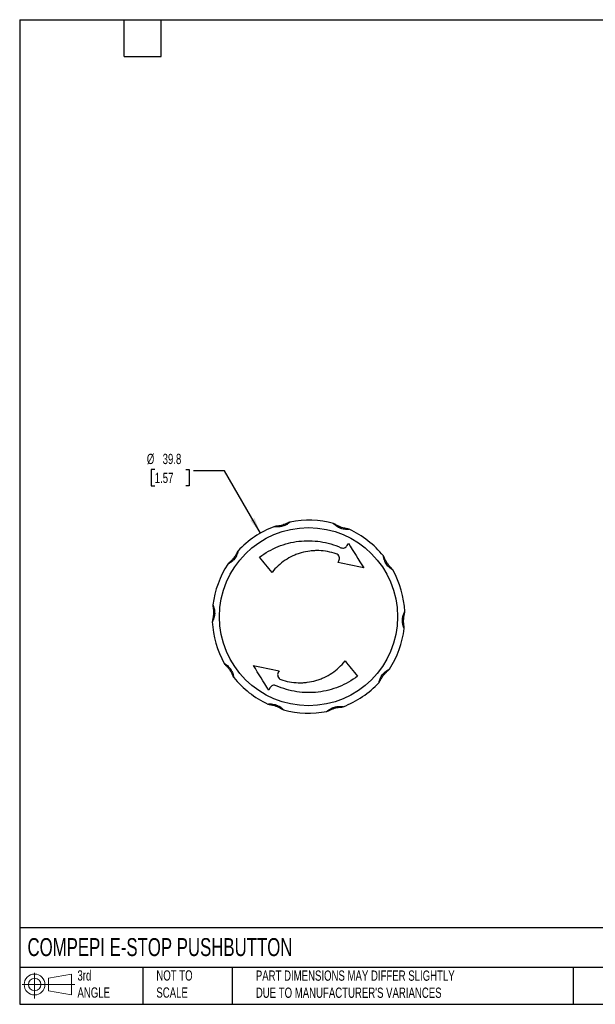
# Model space of a CAD drawing. Header units: millimetres. Extents: x 6 to 273, y 6 to 210.
# Tile 1 of 10: x 6 to 125, y 6 to 210. Entities that reach past the tile are written whole.
import ezdxf

# ---------------------------------------------------------------- set-up
doc = ezdxf.new("R2010")
doc.units = ezdxf.units.MM
doc.linetypes.add('SLD-Solid', pattern=[0])
doc.layers.add('DIMENSIONS', color=140, linetype='SLD-Solid', lineweight=25)
doc.layers.add('TEXT', color=140, linetype='SLD-Solid', lineweight=25)
doc.layers.add('SLD-DEFPOINTS', color=7, linetype='Continuous')
doc.styles.add('SLDTEXTSTYLE0', font='TXT', dxfattribs={"width": 0.7})
doc.dimstyles.new('SLDDIMSTYLE0', dxfattribs={"dimtxt": 2.158008, "dimasz": 3.302, "dimexe": 0, "dimexo": 0.0625, "dimgap": 0.539502, "dimtad": 0, "dimtih": 1, "dimtoh": 1, "dimrnd": 1e-09, "dimzin": 12, "dimdsep": 46, "dimtxsty": 'SLDTEXTSTYLE0', "dimsah": 1, "dimcen": 0, "dimadec": 0, "dimazin": 3, "dimtfac": 1, "dimtofl": 0, "dimtmove": 0, "dimatfit": 3, "dimfxl": 0, "dimfrac": 2, "dimtolj": 1, "dimtzin": 12, "dimarcsym": 0})

# ---------------------------------------------------------------- blocks, each defined once
blk = doc.blocks.new('Block11')
at = {"color": 7, "linetype": 'SLD-Solid', "lineweight": 18}
for p, q in [((2.59, 5.31), (2.59, 0)), ((5.48, 4.17), (10.18, 5.03)), ((5.48, 1.6), (5.48, 4.17)), ((10.18, 5.03), (10.18, 0.73)), ((0, 2.88), (10.87, 2.88)), ((5.48, 1.6), (10.18, 0.73))]:
    blk.add_line(p, q, dxfattribs=at)
for radius in [2.15, 1.29]:
    blk.add_circle((2.59, 2.88), radius, dxfattribs=at)
blk = doc.blocks.new('Block12')
at = {"layer": 'SLD-DEFPOINTS'}
blk.add_blockref('Block11', (0, 0), dxfattribs=at)
blk = doc.blocks.new('_D')
at = {"layer": 'DIMENSIONS'}
for p, q in [((34.24, 116.75), (33.51, 116.75)), ((33.51, 116.75), (33.51, 113.32)), ((40.65, 116.75), (41.38, 116.75)), ((41.38, 116.75), (41.38, 113.32)), ((48.63, 116.44), (42.28, 116.44)), ((56.06, 103.58), (48.63, 116.44)), ((33.51, 113.32), (34.24, 113.32)), ((41.38, 113.32), (40.65, 113.32))]:
    blk.add_line(p, q, dxfattribs=at)
blk.add_solid([(56.06, 103.58), (54.85, 106.69), (53.97, 106.19)], dxfattribs=at)
at = {"layer": 'DIMENSIONS', "char_height": 2.117, "attachment_point": 1, "style": 'SLDTEXTSTYLE0'}
for s, insert in [('%%c', (32.61, 119.96)), ('39.8', (35.87, 119.96)), ('1.57', (34.24, 116.05))]:
    blk.add_mtext(s, dxfattribs=dict(at, insert=insert))

msp = doc.modelspace()

# ---------------------------------------------------------------- linework, layer by layer
for p, q in [((55.949, 98.66), (55.893, 98.614)), ((76.066, 74.032), (76.122, 74.078))]:
    msp.add_line(p, q)
msp.add_circle((66.007, 86.346), 18.39)
for start, end in [(75.02611, 100.98292), (111.02611, 136.98292), (39.02611, 64.98292), (147.02611, 172.98292), (3.02611, 28.98292), (183.02611, 208.98292), (327.02611, 352.98292), (219.02611, 244.98292), (291.02611, 316.98292), (255.02611, 280.98292)]:
    msp.add_arc((66.007, 86.346), 19.9, start, end)
for points, knots in [([(62.216, 105.881), (62.215, 105.881), (62.214, 105.88), (62.205, 105.872), (62.19, 105.859), (62.168, 105.841), (62.133, 105.81), (62.074, 105.76), (61.963, 105.671), (61.802, 105.549), (61.527, 105.366), (61.145, 105.161), (60.662, 104.982), (60.157, 104.876), (59.725, 104.85), (59.394, 104.859), (59.192, 104.877), (59.051, 104.893), (58.965, 104.906), (58.908, 104.915), (58.874, 104.92), (58.869, 104.92), (58.867, 104.921)], [0, 0, 0, 0, 0.0178442, 0.0358077, 0.0539964, 0.0725121, 0.0914503, 0.1292249, 0.1673476, 0.228905, 0.2908946, 0.3982104, 0.4999709, 0.6016873, 0.7092844, 0.7714482, 0.832662, 0.8707555, 0.9085396, 0.9398214, 0.9701524, 1, 1, 1, 1]), ([(61.729, 105.675), (61.645, 105.635), (61.483, 105.557), (61.126, 105.405), (60.654, 105.238), (60.151, 105.116), (59.713, 105.04), (59.5, 105.017), (59.389, 105.004)], [0, 0, 0, 0, 0.1302859, 0.2521417, 0.4706241, 0.7076144, 0.8468921, 1, 1, 1, 1]), ([(61.933, 105.78), (61.93, 105.779), (61.923, 105.775), (61.872, 105.748), (61.807, 105.714), (61.754, 105.688), (61.727, 105.674)], [0, 0, 0, 0, 0.2454483, 0.5136697, 0.7481278, 1, 1, 1, 1]), ([(59.391, 105.004), (59.361, 105.001), (59.302, 104.996), (59.229, 104.99), (59.172, 104.986), (59.164, 104.985), (59.16, 104.985)], [0, 0, 0, 0, 0.24953579, 0.48476704, 0.75346922, 1, 1, 1, 1]), ([(74.423, 104.379), (74.422, 104.379), (74.42, 104.379), (74.408, 104.378), (74.388, 104.376), (74.36, 104.374), (74.313, 104.37), (74.237, 104.364), (74.095, 104.357), (73.893, 104.354), (73.562, 104.367), (73.133, 104.425), (72.637, 104.564), (72.166, 104.776), (71.802, 105.009), (71.539, 105.211), (71.386, 105.343), (71.281, 105.439), (71.219, 105.5), (71.178, 105.541), (71.154, 105.565), (71.15, 105.569), (71.149, 105.57)], [0, 0, 0, 0, 0.0178441, 0.0358076, 0.0539964, 0.0725121, 0.0914503, 0.1292249, 0.1673475, 0.2289049, 0.2908945, 0.3982103, 0.4999708, 0.6016873, 0.7092845, 0.7714483, 0.8326621, 0.8707555, 0.9085396, 0.9398214, 0.9701524, 1, 1, 1, 1]), ([(71.621, 105.33), (71.595, 105.345), (71.545, 105.375), (71.482, 105.413), (71.434, 105.443), (71.427, 105.448), (71.424, 105.45)], [0, 0, 0, 0, 0.2495284, 0.484762, 0.7534668, 1, 1, 1, 1]), ([(73.907, 104.498), (73.816, 104.515), (73.639, 104.547), (73.261, 104.634), (72.781, 104.777), (72.302, 104.974), (71.904, 105.17), (71.717, 105.275), (71.62, 105.331)], [0, 0, 0, 0, 0.130288, 0.2521449, 0.4706265, 0.7076152, 0.8468924, 1, 1, 1, 1]), ([(74.135, 104.463), (74.131, 104.464), (74.123, 104.465), (74.066, 104.473), (73.993, 104.484), (73.935, 104.494), (73.905, 104.499)], [0, 0, 0, 0, 0.24545249, 0.51367835, 0.74814042, 1, 1, 1, 1]), ([(55.893, 98.614), (57.078, 99.521), (58.357, 100.25), (60.412, 101.084), (61.125, 101.319), (62.558, 101.686), (63.282, 101.821), (64.744, 101.993), (65.482, 102.031), (66.973, 102.006), (67.712, 101.943), (69.167, 101.722), (69.886, 101.563), (71.305, 101.148), (72.007, 100.891), (72.689, 100.587)], [0, 0, 0, 0, 0.25, 0.25, 0.375, 0.375, 0.5, 0.5, 0.625, 0.625, 0.75, 0.75, 0.875, 0.875, 1, 1, 1, 1]), ([(51.457, 99.922), (51.457, 99.921), (51.457, 99.92), (51.454, 99.908), (51.449, 99.888), (51.443, 99.861), (51.432, 99.815), (51.414, 99.741), (51.376, 99.604), (51.317, 99.41), (51.202, 99.099), (51.014, 98.71), (50.729, 98.281), (50.442, 97.964), (50.191, 97.742), (49.985, 97.58), (49.775, 97.436), (49.602, 97.332), (49.478, 97.262), (49.401, 97.222), (49.349, 97.196), (49.318, 97.179), (49.315, 97.177), (49.313, 97.176)], [0, 0, 0, 0, 0.01786512, 0.03584251, 0.05403797, 0.07255304, 0.09148341, 0.12922714, 0.16732923, 0.22885113, 0.29086138, 0.39818018, 0.49988938, 0.60154469, 0.65540797, 0.70932314, 0.77148281, 0.8326821, 0.87077939, 0.90861253, 0.93990581, 0.970212, 1, 1, 1, 1]), ([(51.288, 99.674), (51.286, 99.671), (51.283, 99.663), (51.258, 99.612), (51.225, 99.546), (51.197, 99.494), (51.183, 99.467)], [0, 0, 0, 0, 0.2457134, 0.5139393, 0.7483145, 1, 1, 1, 1]), ([(71.726, 99.309), (70.558, 99.719), (69.359, 99.941), (67.82, 99.986), (67.51, 99.982), (66.897, 99.953), (66.592, 99.926), (65.684, 99.811), (65.086, 99.688), (64.202, 99.434), (63.908, 99.337), (63.33, 99.122), (63.047, 99.003), (62.216, 98.617), (61.684, 98.319), (60.667, 97.639), (60.178, 97.256), (59.273, 96.423), (58.854, 95.973), (58.469, 95.489)], [0, 0, 0, 0, 0.25, 0.25, 0.3125, 0.3125, 0.375, 0.375, 0.5, 0.5, 0.5625, 0.5625, 0.625, 0.625, 0.75, 0.75, 0.875, 0.875, 1, 1, 1, 1]), ([(72.689, 100.587), (72.805, 100.535), (72.928, 100.506), (73.18, 100.496), (73.305, 100.515), (73.657, 100.636), (73.857, 100.806), (73.975, 101.023)], [0, 0, 0, 0, 0.25, 0.25, 0.5, 0.5, 1, 1, 1, 1]), ([(49.687, 97.552), (49.665, 97.532), (49.621, 97.493), (49.565, 97.445), (49.521, 97.409), (49.515, 97.403), (49.512, 97.401)], [0, 0, 0, 0, 0.2501242, 0.4854575, 0.7540523, 1, 1, 1, 1]), ([(51.184, 99.469), (51.14, 99.387), (51.055, 99.228), (50.855, 98.895), (50.571, 98.483), (50.237, 98.089), (49.927, 97.771), (49.769, 97.626), (49.686, 97.551)], [0, 0, 0, 0, 0.1303983, 0.252365, 0.4708808, 0.7077667, 0.8469681, 1, 1, 1, 1]), ([(72.273, 97.889), (72.342, 98.016), (72.383, 98.156), (72.402, 98.441), (72.38, 98.587), (72.278, 98.855), (72.197, 98.98), (71.989, 99.183), (71.864, 99.261), (71.726, 99.309)], [0, 0, 0, 0, 0.25, 0.25, 0.5, 0.5, 0.75, 0.75, 1, 1, 1, 1]), ([(83.415, 95.988), (83.414, 95.989), (83.413, 95.989), (83.402, 95.996), (83.386, 96.006), (83.362, 96.021), (83.321, 96.045), (83.256, 96.085), (83.137, 96.164), (82.972, 96.28), (82.712, 96.485), (82.399, 96.785), (82.08, 97.188), (81.867, 97.559), (81.733, 97.866), (81.643, 98.112), (81.571, 98.356), (81.525, 98.553), (81.497, 98.692), (81.483, 98.778), (81.474, 98.836), (81.468, 98.87), (81.467, 98.874), (81.467, 98.876)], [0, 0, 0, 0, 0.0178651, 0.0358425, 0.054038, 0.0725531, 0.0914834, 0.1292272, 0.1673293, 0.2288512, 0.2908614, 0.3981802, 0.4998894, 0.6015447, 0.6554079, 0.7093231, 0.7714828, 0.8326821, 0.8707793, 0.9086125, 0.9399058, 0.970212, 1, 1, 1, 1]), ([(81.708, 98.404), (81.696, 98.432), (81.673, 98.485), (81.644, 98.553), (81.623, 98.606), (81.62, 98.614), (81.619, 98.617)], [0, 0, 0, 0, 0.2501324, 0.4854631, 0.754055, 1, 1, 1, 1]), ([(83.068, 96.388), (83.004, 96.455), (82.88, 96.585), (82.625, 96.878), (82.321, 97.275), (82.049, 97.716), (81.842, 98.108), (81.754, 98.303), (81.707, 98.405)], [0, 0, 0, 0, 0.1303974, 0.2523636, 0.4708802, 0.707767, 0.8469684, 1, 1, 1, 1]), ([(83.232, 96.226), (83.229, 96.229), (83.223, 96.234), (83.182, 96.274), (83.13, 96.326), (83.088, 96.368), (83.067, 96.389)], [0, 0, 0, 0, 0.2457111, 0.5139345, 0.7483076, 1, 1, 1, 1]), ([(46.256, 88.777), (46.257, 88.776), (46.257, 88.775), (46.262, 88.763), (46.269, 88.745), (46.28, 88.719), (46.298, 88.676), (46.328, 88.605), (46.378, 88.472), (46.444, 88.28), (46.533, 87.961), (46.61, 87.535), (46.631, 87.021), (46.585, 86.596), (46.513, 86.269), (46.441, 86.017), (46.356, 85.777), (46.277, 85.591), (46.218, 85.462), (46.179, 85.384), (46.153, 85.332), (46.138, 85.301), (46.136, 85.297), (46.135, 85.295)], [0, 0, 0, 0, 0.0178652, 0.0358428, 0.0540383, 0.0725535, 0.091484, 0.1292279, 0.1673302, 0.2288526, 0.2908625, 0.398182, 0.4998917, 0.6015465, 0.6554101, 0.7093263, 0.771487, 0.8326861, 0.8707822, 0.9086144, 0.9399067, 0.9702123, 1, 1, 1, 1]), ([(46.302, 88.25), (46.314, 88.158), (46.339, 87.979), (46.373, 87.593), (46.385, 87.092), (46.346, 86.576), (46.283, 86.137), (46.24, 85.927), (46.217, 85.818)], [0, 0, 0, 0, 0.1303914, 0.2523556, 0.4708787, 0.7077694, 0.8469718, 1, 1, 1, 1]), ([(46.265, 88.477), (46.265, 88.473), (46.267, 88.465), (46.277, 88.409), (46.289, 88.336), (46.298, 88.278), (46.302, 88.248)], [0, 0, 0, 0, 0.245697, 0.5139048, 0.7482638, 1, 1, 1, 1]), ([(85.395, 85.67), (85.397, 85.712), (85.401, 85.796), (85.413, 85.922), (85.429, 86.046), (85.456, 86.215), (85.5, 86.424), (85.572, 86.675), (85.658, 86.914), (85.737, 87.1), (85.796, 87.229), (85.835, 87.307), (85.861, 87.359), (85.877, 87.39), (85.878, 87.394), (85.879, 87.396)], [0, 0, 0, 0, 0.0510149, 0.1018645, 0.1527658, 0.2039341, 0.3121865, 0.4188867, 0.5427284, 0.6657248, 0.7418674, 0.8173552, 0.8799146, 0.9404834, 1, 1, 1, 1]), ([(46.217, 85.819), (46.211, 85.79), (46.198, 85.732), (46.181, 85.661), (46.167, 85.606), (46.165, 85.598), (46.164, 85.594)], [0, 0, 0, 0, 0.2501879, 0.4854998, 0.7540703, 1, 1, 1, 1]), ([(85.758, 83.915), (85.758, 83.915), (85.757, 83.917), (85.752, 83.928), (85.745, 83.946), (85.734, 83.972), (85.716, 84.015), (85.687, 84.086), (85.637, 84.219), (85.571, 84.411), (85.503, 84.656), (85.448, 84.912), (85.411, 85.163), (85.391, 85.417), (85.394, 85.586), (85.395, 85.67)], [0, 0, 0, 0, 0.0357332, 0.0716755, 0.1080372, 0.1450204, 0.182816, 0.2582933, 0.3344237, 0.4567115, 0.5809089, 0.6886906, 0.7963575, 0.8978822, 1, 1, 1, 1]), ([(85.713, 84.441), (85.7, 84.533), (85.676, 84.712), (85.642, 85.099), (85.63, 85.599), (85.668, 86.115), (85.732, 86.555), (85.775, 86.764), (85.797, 86.873)], [0, 0, 0, 0, 0.130404, 0.2525082, 0.4711794, 0.7080932, 0.8470224, 1, 1, 1, 1]), ([(85.797, 86.872), (85.804, 86.902), (85.816, 86.959), (85.833, 87.031), (85.847, 87.086), (85.849, 87.094), (85.85, 87.098)], [0, 0, 0, 0, 0.250737, 0.4855892, 0.7541699, 1, 1, 1, 1]), ([(85.75, 84.215), (85.749, 84.219), (85.748, 84.227), (85.738, 84.282), (85.726, 84.355), (85.717, 84.413), (85.712, 84.443)], [0, 0, 0, 0, 0.2460834, 0.514375, 0.7491377, 1, 1, 1, 1]), ([(48.599, 76.703), (48.6, 76.703), (48.601, 76.702), (48.612, 76.696), (48.629, 76.685), (48.653, 76.671), (48.693, 76.646), (48.758, 76.606), (48.877, 76.528), (49.043, 76.412), (49.303, 76.207), (49.615, 75.907), (49.935, 75.504), (50.192, 75.056), (50.349, 74.653), (50.443, 74.335), (50.489, 74.138), (50.517, 73.999), (50.532, 73.913), (50.541, 73.856), (50.547, 73.822), (50.547, 73.817), (50.548, 73.815)], [0, 0, 0, 0, 0.0178442, 0.0358077, 0.0539964, 0.072512, 0.09145, 0.1292242, 0.167347, 0.2289046, 0.2908927, 0.3982089, 0.499969, 0.6016832, 0.7092848, 0.7714522, 0.8326652, 0.8707554, 0.9085384, 0.9398215, 0.9701528, 1, 1, 1, 1]), ([(48.783, 76.465), (48.785, 76.463), (48.791, 76.457), (48.832, 76.418), (48.885, 76.366), (48.926, 76.324), (48.948, 76.302)], [0, 0, 0, 0, 0.2454695, 0.5137122, 0.7481889, 1, 1, 1, 1]), ([(48.946, 76.304), (49.01, 76.236), (49.134, 76.107), (49.389, 75.814), (49.694, 75.416), (49.966, 74.975), (50.172, 74.583), (50.261, 74.388), (50.307, 74.285)], [0, 0, 0, 0, 0.13029471, 0.25215449, 0.4706333, 0.70761017, 0.84689178, 1, 1, 1, 1]), ([(60.289, 73.382), (61.456, 72.972), (62.655, 72.751), (64.194, 72.706), (64.504, 72.709), (65.118, 72.739), (65.422, 72.766), (66.331, 72.881), (66.928, 73.003), (67.813, 73.257), (68.107, 73.354), (68.684, 73.57), (68.967, 73.688), (69.798, 74.074), (70.33, 74.373), (71.348, 75.052), (71.836, 75.436), (72.741, 76.269), (73.161, 76.719), (73.545, 77.203)], [0, 0, 0, 0, 0.25, 0.25, 0.3125, 0.3125, 0.375, 0.375, 0.5, 0.5, 0.5625, 0.5625, 0.625, 0.625, 0.75, 0.75, 0.875, 0.875, 1, 1, 1, 1]), ([(80.557, 72.77), (80.557, 72.77), (80.558, 72.772), (80.56, 72.784), (80.565, 72.803), (80.571, 72.83), (80.582, 72.876), (80.6, 72.951), (80.638, 73.088), (80.697, 73.281), (80.813, 73.592), (80.998, 73.982), (81.286, 74.411), (81.633, 74.792), (81.965, 75.069), (82.239, 75.256), (82.412, 75.359), (82.536, 75.429), (82.613, 75.469), (82.665, 75.496), (82.696, 75.512), (82.7, 75.514), (82.702, 75.515)], [0, 0, 0, 0, 0.0178866, 0.0358779, 0.0540791, 0.0725914, 0.0915104, 0.1292893, 0.167396, 0.2286058, 0.2907722, 0.3983671, 0.5000938, 0.6018607, 0.7091764, 0.7711535, 0.8327079, 0.8708147, 0.9085937, 0.9399025, 0.9702147, 1, 1, 1, 1]), ([(82.327, 75.139), (82.35, 75.159), (82.394, 75.198), (82.45, 75.246), (82.493, 75.283), (82.499, 75.288), (82.502, 75.291)], [0, 0, 0, 0, 0.25058489, 0.48548668, 0.75412368, 1, 1, 1, 1]), ([(50.307, 74.287), (50.319, 74.26), (50.342, 74.206), (50.37, 74.138), (50.391, 74.085), (50.394, 74.078), (50.396, 74.074)], [0, 0, 0, 0, 0.2494795, 0.484721, 0.7534526, 1, 1, 1, 1]), ([(76.122, 74.078), (74.936, 73.171), (73.657, 72.441), (71.602, 71.607), (70.889, 71.373), (69.456, 71.005), (68.733, 70.871), (67.271, 70.698), (66.532, 70.661), (65.041, 70.685), (64.303, 70.748), (62.847, 70.97), (62.128, 71.128), (60.71, 71.543), (60.007, 71.801), (59.325, 72.105)], [0, 0, 0, 0, 0.25, 0.25, 0.375, 0.375, 0.5, 0.5, 0.625, 0.625, 0.75, 0.75, 0.875, 0.875, 1, 1, 1, 1]), ([(59.741, 74.803), (59.672, 74.676), (59.632, 74.536), (59.613, 74.25), (59.634, 74.104), (59.736, 73.836), (59.817, 73.712), (60.025, 73.509), (60.15, 73.431), (60.289, 73.382)], [0, 0, 0, 0, 0.25, 0.25, 0.5, 0.5, 0.75, 0.75, 1, 1, 1, 1]), ([(80.727, 73.017), (80.728, 73.021), (80.732, 73.028), (80.757, 73.079), (80.79, 73.145), (80.817, 73.197), (80.831, 73.224)], [0, 0, 0, 0, 0.2460954, 0.5144003, 0.7491744, 1, 1, 1, 1]), ([(80.83, 73.222), (80.874, 73.304), (80.959, 73.463), (81.159, 73.796), (81.443, 74.208), (81.778, 74.603), (82.088, 74.921), (82.245, 75.065), (82.328, 75.14)], [0, 0, 0, 0, 0.1304029, 0.2525032, 0.4711562, 0.7080676, 0.8470061, 1, 1, 1, 1]), ([(59.325, 72.105), (59.209, 72.156), (59.086, 72.185), (58.835, 72.196), (58.709, 72.177), (58.357, 72.055), (58.158, 71.886), (58.039, 71.668)], [0, 0, 0, 0, 0.25, 0.25, 0.5, 0.5, 1, 1, 1, 1]), ([(57.592, 68.313), (57.592, 68.313), (57.594, 68.313), (57.606, 68.314), (57.626, 68.315), (57.654, 68.318), (57.701, 68.322), (57.777, 68.328), (57.919, 68.334), (58.122, 68.338), (58.453, 68.324), (58.882, 68.265), (59.377, 68.127), (59.768, 67.952), (60.057, 67.782), (60.274, 67.636), (60.476, 67.481), (60.628, 67.348), (60.733, 67.252), (60.795, 67.191), (60.836, 67.15), (60.861, 67.126), (60.864, 67.123), (60.865, 67.121)], [0, 0, 0, 0, 0.01786506, 0.03584245, 0.05403796, 0.07255313, 0.09148365, 0.12922765, 0.16732963, 0.22885119, 0.29086234, 0.39818038, 0.49989001, 0.60154761, 0.65541006, 0.70932164, 0.77147753, 0.83267722, 0.87077751, 0.90861185, 0.93990465, 0.97021107, 1, 1, 1, 1]), ([(57.88, 68.228), (57.884, 68.228), (57.892, 68.226), (57.948, 68.219), (58.021, 68.208), (58.079, 68.198), (58.109, 68.193)], [0, 0, 0, 0, 0.2457015, 0.5139163, 0.7482816, 1, 1, 1, 1]), ([(58.107, 68.193), (58.199, 68.177), (58.375, 68.145), (58.754, 68.058), (59.234, 67.915), (59.712, 67.718), (60.11, 67.522), (60.296, 67.416), (60.394, 67.361)], [0, 0, 0, 0, 0.1303946, 0.25236, 0.4708798, 0.7077757, 0.8469713, 1, 1, 1, 1]), ([(60.392, 67.362), (60.419, 67.346), (60.469, 67.317), (60.532, 67.278), (60.58, 67.248), (60.587, 67.244), (60.59, 67.242)], [0, 0, 0, 0, 0.2501781, 0.4854991, 0.7540675, 1, 1, 1, 1]), ([(69.798, 66.81), (69.799, 66.811), (69.8, 66.812), (69.81, 66.82), (69.825, 66.833), (69.846, 66.851), (69.882, 66.882), (69.94, 66.931), (70.051, 67.02), (70.212, 67.142), (70.488, 67.326), (70.869, 67.53), (71.352, 67.71), (71.857, 67.816), (72.289, 67.841), (72.621, 67.832), (72.822, 67.815), (72.963, 67.799), (73.049, 67.786), (73.106, 67.777), (73.141, 67.772), (73.145, 67.771), (73.147, 67.771)], [0, 0, 0, 0, 0.01784416, 0.03580765, 0.05399644, 0.07251213, 0.09145033, 0.12922493, 0.16734763, 0.22890503, 0.29089459, 0.3982104, 0.49997085, 0.60168734, 0.70928444, 0.77144824, 0.83266203, 0.87075545, 0.90853958, 0.93982142, 0.97015235, 1, 1, 1, 1]), ([(70.286, 67.017), (70.369, 67.057), (70.531, 67.135), (70.889, 67.287), (71.361, 67.453), (71.864, 67.576), (72.301, 67.651), (72.514, 67.675), (72.626, 67.687)], [0, 0, 0, 0, 0.1302859, 0.2521417, 0.4706241, 0.7076144, 0.8468921, 1, 1, 1, 1]), ([(72.624, 67.687), (72.654, 67.69), (72.712, 67.696), (72.786, 67.702), (72.842, 67.706), (72.85, 67.706), (72.854, 67.706)], [0, 0, 0, 0, 0.24953579, 0.48476704, 0.75346922, 1, 1, 1, 1]), ([(70.081, 66.911), (70.085, 66.913), (70.092, 66.917), (70.142, 66.943), (70.208, 66.977), (70.26, 67.004), (70.288, 67.017)], [0, 0, 0, 0, 0.24544834, 0.51366972, 0.7481278, 1, 1, 1, 1])]:
    msp.add_open_spline(points, degree=3, knots=knots)
for points in [[(62.216, 105.881), (62.117, 105.862), (62.022, 105.828), (61.933, 105.78)], [(59.16, 104.985), (59.06, 104.979), (58.961, 104.957), (58.867, 104.921)], [(71.424, 105.45), (71.339, 105.503), (71.246, 105.544), (71.149, 105.57)], [(74.423, 104.379), (74.332, 104.421), (74.234, 104.45), (74.135, 104.463)], [(51.457, 99.922), (51.389, 99.848), (51.331, 99.765), (51.288, 99.674)], [(73.975, 101.023), (74.062, 101.184), (74.15, 101.345), (74.237, 101.506)], [(74.237, 101.506), (75.285, 99.815), (76.336, 98.12), (77.391, 96.418)], [(58.469, 95.489), (57.606, 96.536), (56.747, 97.578), (55.893, 98.614)], [(72.09, 97.551), (72.151, 97.664), (72.212, 97.776), (72.273, 97.889)], [(77.391, 96.418), (75.629, 96.795), (73.862, 97.172), (72.09, 97.551)], [(81.619, 98.617), (81.581, 98.711), (81.53, 98.798), (81.467, 98.876)], [(49.512, 97.401), (49.435, 97.337), (49.367, 97.261), (49.313, 97.176)], [(83.415, 95.988), (83.366, 96.076), (83.304, 96.157), (83.232, 96.226)], [(46.256, 88.777), (46.244, 88.677), (46.247, 88.576), (46.265, 88.477)], [(85.85, 87.098), (85.875, 87.195), (85.885, 87.296), (85.879, 87.396)], [(46.164, 85.594), (46.14, 85.497), (46.13, 85.396), (46.135, 85.295)], [(85.758, 83.915), (85.77, 84.014), (85.768, 84.116), (85.75, 84.215)], [(48.599, 76.703), (48.648, 76.615), (48.71, 76.535), (48.783, 76.465)], [(54.624, 76.273), (56.385, 75.897), (58.152, 75.519), (59.924, 75.14)], [(57.777, 71.186), (56.729, 72.876), (55.678, 74.572), (54.624, 76.273)], [(73.545, 77.203), (74.409, 76.156), (75.267, 75.114), (76.122, 74.078)], [(82.502, 75.291), (82.58, 75.355), (82.647, 75.431), (82.702, 75.515)], [(50.396, 74.074), (50.433, 73.981), (50.484, 73.893), (50.548, 73.815)], [(59.924, 75.14), (59.863, 75.028), (59.802, 74.915), (59.741, 74.803)], [(58.039, 71.668), (57.952, 71.507), (57.865, 71.346), (57.777, 71.186)], [(80.557, 72.77), (80.626, 72.843), (80.683, 72.927), (80.727, 73.017)], [(57.592, 68.313), (57.683, 68.27), (57.78, 68.242), (57.88, 68.228)], [(60.59, 67.242), (60.675, 67.188), (60.768, 67.147), (60.865, 67.121)], [(72.854, 67.706), (72.954, 67.713), (73.053, 67.735), (73.147, 67.771)], [(69.798, 66.81), (69.897, 66.829), (69.993, 66.863), (70.081, 66.911)]]:
    msp.add_open_spline(points, degree=3)
at = {"layer": 'TEXT'}
for p, q in [((6.35, 209.55), (273.05, 209.55)), ((6.35, 209.55), (6.35, 6.35)), ((27.94, 201.93), (27.94, 209.55)), ((35.56, 201.93), (35.56, 209.55)), ((27.94, 201.93), (35.56, 201.93)), ((273.05, 22.126), (6.35, 22.126)), ((273.05, 13.97), (6.35, 13.97)), ((31.75, 13.97), (31.75, 6.35)), ((50.212, 13.97), (50.212, 6.35)), ((120.646, 13.97), (120.646, 6.35)), ((6.35, 6.35), (273.05, 6.35))]:
    msp.add_line(p, q, dxfattribs=at)

# ---------------------------------------------------------------- block references
at = {"layer": 'SLD-DEFPOINTS'}
msp.add_blockref('Block12', (6.838, 7.554), dxfattribs=at)

# ---------------------------------------------------------------- texts
at = {"layer": 'TEXT', "attachment_point": 1, "style": 'SLDTEXTSTYLE0'}
for s, insert, char_height in [('COMPEPI E-STOP PUSHBUTTON', (7.966, 20.011), 3.70417), ('3rd^JANGLE', (18.282, 13.367), 2.1167), ('NOT TO^JSCALE', (34.575, 13.367), 2.11667), ("PART DIMENSIONS MAY DIFFER SLIGHTLY ^JDUE TO MANUFACTURER'S VARIANCES", (55.119, 13.33), 2.11667)]:
    msp.add_mtext(s, dxfattribs=dict(at, insert=insert, char_height=char_height))

# ---------------------------------------------------------------- dimensions: what is measured, and where the dimension line sits
at = {"layer": 'DIMENSIONS'}
dim = msp.add_diameter_dim_2p(p1=(75.957, 69.112), p2=(56.057, 103.58), dimstyle='SLDDIMSTYLE0', dxfattribs=at)
dim.commit()
dim.dimension.update_dxf_attribs({"geometry": '_D', "text_midpoint": (37.445, 116.444), "dimtype": 163})

doc.saveas('drawing.dxf')
